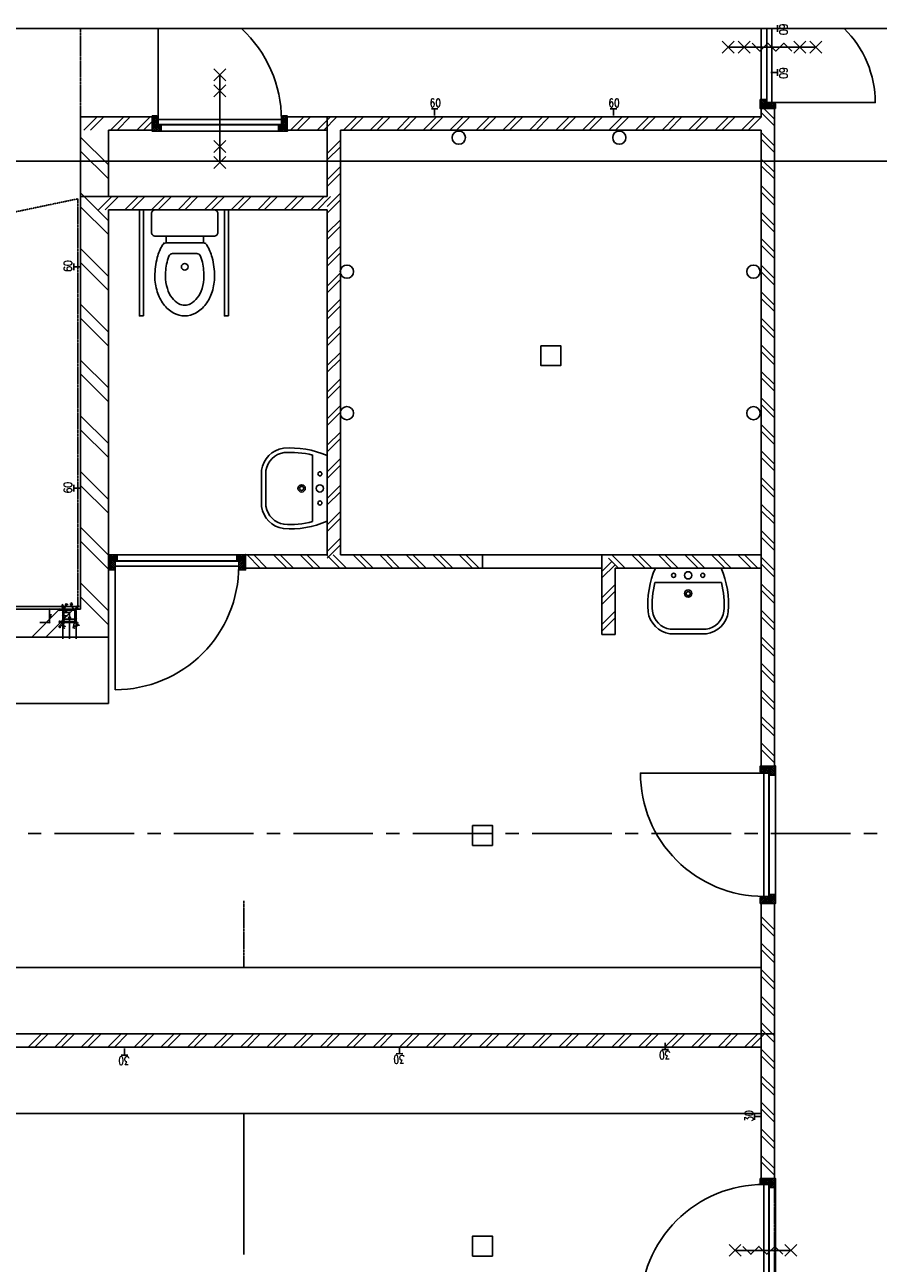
# Model space of a CAD drawing. Extents: x -66955 to 52345, y -20450 to 69550.
# Tile 32 of 94: x -61080 to -54648, y 59746 to 69079. Entities that reach past the tile are written whole.
import ezdxf
from ezdxf.enums import TextEntityAlignment as Align

# ---------------------------------------------------------------- set-up
doc = ezdxf.new("R2010")
doc.units = 0
doc.header["$MEASUREMENT"] = 0
doc.linetypes.add('DASHED', pattern=[0.75, 0.5, -0.25])
doc.linetypes.add('HIDDEN', pattern=[0.375, 0.25, -0.125])
for name, color, linetype in [('-E2-', 7, 'CONTINUOUS'), ('BEGGR$--21-', 7, 'CONTINUOUS'), ('BEGGR$--22-', 7, 'CONTINUOUS'), ('BEGGR$--23-', 7, 'CONTINUOUS'), ('BEGGR$--24-', 7, 'CONTINUOUS'), ('BEGGR$--28-', 7, 'CONTINUOUS'), ('BEGGR$--32-', 7, 'CONTINUOUS'), ('BEGGR$--43-', 7, 'CONTINUOUS'), ('BEGGR$--72-', 7, 'CONTINUOUS'), ('BEGGR$--74-', 7, 'CONTINUOUS'), ('BEGGR$--E5-', 7, 'CONTINUOUS'), ('BEGGR$--E6-', 7, 'CONTINUOUS'), ('BEGGR--28-', 7, 'CONTINUOUS'), ('BEGGR--43-', 7, 'CONTINUOUS'), ('BEGGR--74-', 7, 'CONTINUOUS'), ('STRAMIEN--E7-', 7, 'CONTINUOUS')]:
    doc.layers.add(name, color=color, linetype=linetype)
doc.styles.add('ROMANS', font='ROMANS', dxfattribs={"height": 0.2})
doc.styles.add('txt', font='TXT', dxfattribs={"height": 0.2})

# ---------------------------------------------------------------- blocks, each defined once
blk = doc.blocks.new('*O0')
at = {"layer": '-E2-', "color": 7, "linetype": 'CONTINUOUS'}
for points in [[(42000, -89500), (42000, 0), (-76800, 0), (-76800, -89500)], [(-75800, -1000), (41000, -1000), (41000, -79500), (-75800, -79500), (-75800, -1000)], [(41000, -1000), (-75800, -1000), (-75800, -79500), (41000, -79500)]]:
    blk.add_lwpolyline(points, close=True, dxfattribs=at)
blk = doc.blocks.new('A0100S')
at = {"layer": '-E2-', "color": 7, "linetype": 'CONTINUOUS'}
blk.add_blockref('*O0', (-42000, 89500), dxfattribs=at)
blk = doc.blocks.new('S58B02')
at = {"layer": 'BEGGR--43-', "color": 7, "linetype": 'CONTINUOUS'}
blk.add_lwpolyline([(-247.5, 0), (247.5, 0, -0.123106), (302.5, -330, -0.333333), (137.5, -495), (137.5, -495), (-137.5, -495), (-137.5, -495, -0.333333), (-302.5, -330, -0.123106), (-247.5, 0)], format="xyb", dxfattribs=at)
at = {"layer": 'BEGGR--74-', "color": 7, "linetype": 'CONTINUOUS'}
for points in [[(-247.5, 0), (247.5, 0, -0.123106), (302.5, -330, -0.333333), (137.5, -495), (137.5, -495), (-137.5, -495), (-137.5, -495, -0.333333), (-302.5, -330, -0.123106), (-247.5, 0), (-247.5, 0)], [(-250.6, -110), (250.6, -110, -0.083651), (269.6, -327.4), (269.8, -325.3, -0.329371), (135.1, -462), (-135.1, -462, -0.329371), (-269.8, -325.3), (-269.6, -327.4, -0.083651), (-250.6, -110)]]:
    blk.add_lwpolyline(points, format="xyb", dxfattribs=at)
for centre, radius in [((-110, -55), 15.4), ((0, -55), 27.5), ((110, -55), 15.4), ((0, -192.5), 27.5), ((0, -192.5), 15.4)]:
    blk.add_circle(centre, radius, dxfattribs=at)
blk = doc.blocks.new('*O622')
at = {"layer": 'BEGGR$--32-', "color": 7, "linetype": 'CONTINUOUS'}
for p, q in [((-517, 494.36), (-502.86, 508.5)), ((-517, 480.22), (-488.72, 508.5)), ((-517, 508.5), (-467, 458.5)), ((-517, 494.36), (-467, 444.36)), ((-517, 480.22), (-515.28, 478.5)), ((-508, 475.07), (-474.57, 508.5)), ((-508, 460.93), (-460.43, 508.5)), ((-508, 446.79), (-450, 504.79)), ((-508, 432.65), (-450, 490.65)), ((-508, 471.22), (-467, 430.22)), ((-502.86, 508.5), (-455.86, 461.5)), ((-488.72, 508.5), (-450, 469.78)), ((-474.57, 508.5), (-450, 483.93)), ((-465.01, 461.5), (-450, 476.51)), ((-460.43, 508.5), (-450, 498.07)), ((460.43, 508.5), (450, 498.07)), ((474.57, 508.5), (450, 483.93)), ((488.72, 508.5), (450, 469.78)), ((508, 446.79), (450, 504.79)), ((508, 432.65), (450, 490.65)), ((465.01, 461.5), (450, 476.51)), ((502.86, 508.5), (455.86, 461.5)), ((508, 460.93), (460.43, 508.5)), ((517, 508.5), (467, 458.5)), ((517, 494.36), (467, 444.36)), ((508, 471.22), (467, 430.22)), ((508, 475.07), (474.57, 508.5)), ((517, 480.22), (488.72, 508.5)), ((517, 494.36), (502.86, 508.5)), ((517, 480.22), (515.28, 478.5)), ((-517, 409.51), (-467, 459.51)), ((-517, 395.36), (-467, 445.36)), ((-517, 423.65), (-516.15, 424.5)), ((-517, 423.65), (-487.85, 394.5)), ((-517, 409.51), (-501.99, 394.5)), ((-517, 395.36), (-516.14, 394.5)), ((-508, 457.07), (-467, 416.07)), ((-508, 442.93), (-473, 407.93)), ((-508, 428.79), (-473.71, 394.5)), ((-503.72, 394.5), (-467, 431.22)), ((-489.58, 394.5), (-467, 417.08)), ((-475.44, 394.5), (-473, 396.94)), ((-450.86, 461.5), (-450, 462.36)), ((450.86, 461.5), (450, 462.36)), ((517, 409.51), (467, 459.51)), ((508, 457.07), (467, 416.07)), ((517, 395.36), (467, 445.36)), ((503.72, 394.5), (467, 431.22)), ((489.58, 394.5), (467, 417.08)), ((508, 442.93), (473, 407.93)), ((475.44, 394.5), (473, 396.94)), ((508, 428.79), (473.71, 394.5)), ((517, 423.65), (487.85, 394.5)), ((517, 409.51), (501.99, 394.5)), ((517, 395.36), (516.14, 394.5)), ((517, 423.65), (516.15, 424.5))]:
    blk.add_line(p, q, dxfattribs=at)
for points in [[(-517, 508.5), (-450, 508.5), (-450, 461.5), (-467, 461.5), (-467, 410.5), (-473, 410.5), (-473, 394.5), (-517, 394.5), (-517, 424.5), (-508, 424.5), (-508, 478.5), (-517, 478.5)], [(-517, 508.5), (-450, 508.5), (-450, 461.5), (-467, 461.5), (-467, 410.5), (-473, 410.5), (-473, 394.5), (-517, 394.5), (-517, 424.5), (-508, 424.5), (-508, 478.5), (-517, 478.5)], [(450, 508.5), (-450, 508.5), (-450, 461.5), (450, 461.5)], [(517, 508.5), (450, 508.5), (450, 461.5), (467, 461.5), (467, 410.5), (473, 410.5), (473, 394.5), (517, 394.5), (517, 424.5), (508, 424.5), (508, 478.5), (517, 478.5)], [(517, 508.5), (450, 508.5), (450, 461.5), (467, 461.5), (467, 410.5), (473, 410.5), (473, 394.5), (517, 394.5), (517, 424.5), (508, 424.5), (508, 478.5), (517, 478.5)], [(-465, 459.5), (465, 459.5), (465, 421.5), (-465, 421.5)]]:
    blk.add_lwpolyline(points, close=True, dxfattribs=at)
blk.add_lwpolyline([(465, 421.49, -0.4142136), (-465, -508.5), (-465, 421.5), (465, 421.5)], format="xyb", dxfattribs=at)
for p in [(-517, 508.5), (517, 508.5)]:
    blk.add_point(p, dxfattribs=at)
at = {"layer": 'BEGGR$--32-', "color": 7, "linetype": 'CONTINUOUS', "style": 'txt'}
for p in [(-484, 432.5), (494, 432.5)]:
    blk.add_text('67x114', height=10, rotation=90, dxfattribs=at).set_placement(p)
blk = doc.blocks.new('BI$MS')
at = {"layer": 'BEGGR$--32-', "color": 7, "linetype": 'CONTINUOUS'}
blk.add_blockref('*O622', (-517, -508.5), dxfattribs=at)
blk = doc.blocks.new('*O673')
at = {"layer": 'BEGGR$--E6-', "color": 7, "linetype": 'CONTINUOUS'}
for p, q in [((-375, -45), (-285, 45)), ((-285, -45), (-375, 45)), ((-330, 0), (330.01, 0)), ((-255, -45), (-165, 45)), ((-165, -45), (-255, 45)), ((165, -45), (255.01, 45)), ((255, -45), (165, 45)), ((285.01, -45), (375.01, 45)), ((375.01, -45), (285.01, 45))]:
    blk.add_line(p, q, dxfattribs=at)
blk.add_lwpolyline([(-150, 30), (-90, -30), (-30, 30.02), (30, -30), (90, 30), (150, -30)], dxfattribs=at)
blk = doc.blocks.new('*O674')
at = {"layer": 'BEGGR$--E6-', "color": 7, "linetype": 'CONTINUOUS'}
for p, q in [((45, 285.01), (-45, 375.01)), ((45, 375.01), (-45, 285.01)), ((0, -330), (0, 330.01)), ((45, 165), (-45, 255.01)), ((45, 255), (-45, 165)), ((45, -255), (-45, -165)), ((45, -165), (-45, -255)), ((45, -375), (-45, -285)), ((45, -285), (-45, -375))]:
    blk.add_line(p, q, dxfattribs=at)
blk = doc.blocks.new('*O675')
at = {"layer": 'BEGGR$--E6-', "color": 7, "linetype": 'CONTINUOUS'}
for p, q in [((-165.02, 44.99), (-255.03, -44.99)), ((-254.99, 45.02), (-165, -45.01)), ((210, 0), (-210.03, 0)), ((164.98, 45.01), (254.99, -45.03)), ((255.01, 44.99), (164.99, -45.01))]:
    blk.add_line(p, q, dxfattribs=at)
blk.add_lwpolyline([(150, -30.02), (89.98, 29.99), (29.97, -30.03), (-30.01, 29.99), (-90, -29.99), (-150.02, 30)], dxfattribs=at)
blk = doc.blocks.new('*O677')
at = {"layer": 'BEGGR$--32-', "color": 7, "linetype": 'CONTINUOUS'}
for p, q in [((-509, 494.36), (-494.86, 508.5)), ((-509, 480.22), (-480.72, 508.5)), ((-509, 508.5), (-462, 461.5)), ((-509, 494.36), (-467, 452.36)), ((-509, 480.22), (-507.28, 478.5)), ((-500, 475.07), (-466.57, 508.5)), ((-500, 460.93), (-452.43, 508.5)), ((-500, 446.79), (-442, 504.79)), ((-500, 432.65), (-442, 490.65)), ((-500, 471.22), (-467, 438.22)), ((-494.86, 508.5), (-447.86, 461.5)), ((-480.72, 508.5), (-442, 469.78)), ((-466.57, 508.5), (-442, 483.93)), ((-457.01, 461.5), (-442, 476.51)), ((-452.43, 508.5), (-442, 498.07)), ((452.43, 508.5), (442, 498.07)), ((466.57, 508.5), (442, 483.93)), ((480.72, 508.5), (442, 469.78)), ((500, 446.79), (442, 504.79)), ((500, 432.65), (442, 490.65)), ((457.01, 461.5), (442, 476.51)), ((494.86, 508.5), (447.86, 461.5)), ((500, 460.93), (452.43, 508.5)), ((509, 508.5), (462, 461.5)), ((500, 475.07), (466.57, 508.5)), ((509, 494.36), (467, 452.36)), ((500, 471.22), (467, 438.22)), ((509, 480.22), (480.72, 508.5)), ((509, 494.36), (494.86, 508.5)), ((509, 480.22), (507.28, 478.5)), ((-509, 409.51), (-467, 451.51)), ((-509, 395.36), (-467, 437.36)), ((-509, 423.65), (-508.15, 424.5)), ((-509, 423.65), (-479.85, 394.5)), ((-509, 409.51), (-493.99, 394.5)), ((-509, 395.36), (-508.14, 394.5)), ((-500, 457.07), (-467, 424.07)), ((-500, 442.93), (-467.57, 410.5)), ((-500, 428.79), (-473, 401.79)), ((-495.72, 394.5), (-467, 423.22)), ((-481.58, 394.5), (-473, 403.08)), ((-442.86, 461.5), (-442, 462.36)), ((442.86, 461.5), (442, 462.36)), ((500, 457.07), (467, 424.07)), ((509, 409.51), (467, 451.51)), ((509, 395.36), (467, 437.36)), ((495.72, 394.5), (467, 423.22)), ((500, 442.93), (467.57, 410.5)), ((500, 428.79), (473, 401.79)), ((481.58, 394.5), (473, 403.08)), ((509, 423.65), (479.85, 394.5)), ((509, 409.51), (493.99, 394.5)), ((509, 395.36), (508.14, 394.5)), ((509, 423.65), (508.15, 424.5))]:
    blk.add_line(p, q, dxfattribs=at)
for points in [[(-509, 508.5), (-442, 508.5), (-442, 461.5), (-467, 461.5), (-467, 410.5), (-473, 410.5), (-473, 394.5), (-509, 394.5), (-509, 424.5), (-500, 424.5), (-500, 478.5), (-509, 478.5)], [(-509, 508.5), (-442, 508.5), (-442, 461.5), (-467, 461.5), (-467, 410.5), (-473, 410.5), (-473, 394.5), (-509, 394.5), (-509, 424.5), (-500, 424.5), (-500, 478.5), (-509, 478.5)], [(442, 508.5), (-442, 508.5), (-442, 461.5), (442, 461.5)], [(509, 508.5), (442, 508.5), (442, 461.5), (467, 461.5), (467, 410.5), (473, 410.5), (473, 394.5), (509, 394.5), (509, 424.5), (500, 424.5), (500, 478.5), (509, 478.5)], [(509, 508.5), (442, 508.5), (442, 461.5), (467, 461.5), (467, 410.5), (473, 410.5), (473, 394.5), (509, 394.5), (509, 424.5), (500, 424.5), (500, 478.5), (509, 478.5)], [(-465, 459.5), (465, 459.5), (465, 421.5), (-465, 421.5)]]:
    blk.add_lwpolyline(points, close=True, dxfattribs=at)
blk.add_lwpolyline([(465, 421.5, -0.4142136), (-465, -508.5), (-465, 421.5), (465, 421.5)], format="xyb", dxfattribs=at)
for p in [(-509, 508.5), (509, 508.5)]:
    blk.add_point(p, dxfattribs=at)
at = {"layer": 'BEGGR$--32-', "color": 7, "linetype": 'CONTINUOUS', "extrusion": (0, 0, -1), "style": 'txt'}
for p in [(476, 476.49), (-486, 476.49)]:
    blk.add_text('67x114', height=10, rotation=270, dxfattribs=at).set_placement(p)
blk = doc.blocks.new('BI$PS')
at = {"layer": 'BEGGR$--32-', "color": 7, "linetype": 'CONTINUOUS'}
blk.add_blockref('*O677', (-509, -508.5), dxfattribs=at)
blk = doc.blocks.new('*O219')
at = {"layer": 'BEGGR--74-', "color": 7, "linetype": 'CONTINUOUS'}
blk.add_line((91, -195), (-91, -195), dxfattribs=at)
at = {"layer": 'BEGGR--74-', "color": 7, "linetype": 'CONTINUOUS', "extrusion": (0, -0.000122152, -1)}
blk.add_circle((0, -95, 0), 25, dxfattribs=at)
for centre, radius, start, end in [((0, 104.2, 0), 90.8, 61.08886, 89.99998), ((0, 104.2, 0), 90.8, 90.00007, 118.91119), ((-88.4, 1.5, 0), 229.4, 17.25793, 36.86994), ((-34.3, 42.1, 0), 161.8, 36.86991, 61.08881), ((34.3, 42.1, 0), 161.8, 118.91123, 143.13013), ((88.4, 1.5, 0), 229.4, 143.13011, 162.74211), ((-173.7, -25, 0), 318.7, 359.99998, 17.258), ((173.7, -25, 0), 318.7, 162.74204, 180.00007), ((-317.6, -25, 0), 462.6, 345.08926, 0), ((317.6, -25, 0), 462.6, 180, 194.91074), ((-161, -66.7, 0), 300.6, 338.69341, 345.08926), ((91.1, -165, 0), 30, 270, 338.69341), ((-91, -165, 0), 30, 201.30659, 270), ((161.1, -66.7, 0), 300.6, 194.91074, 201.30659)]:
    blk.add_arc(centre, radius, start, end, dxfattribs=at)
blk = doc.blocks.new('*O218')
at = {"layer": 'BEGGR--74-', "color": 7, "linetype": 'CONTINUOUS', "extrusion": (-4.112e-06, 5.37221e-05, 1)}
blk.add_lwpolyline([(-166.6, -135.3, -0.068444), (-206.7, -39.6, -0.065152), (-225, 100, -0.075445), (-207.1, 218.3, -0.085783), (-159.1, 312.1, -0.10607), (-82.6, 378.7, -0.126822), (0, 400, -0.126822), (82.6, 378.7, -0.10607), (159.1, 312.1, -0.085783), (207, 218.3, -0.075445), (225, 100, -0.065152), (206.7, -39.6, -0.068444), (166.6, -135.3), (166.6, -135.3, -0.265274), (140.8, -150), (-140.8, -150, -0.265274), (-166.6, -135.3)], format="xyb", dxfattribs=at)
at = {"layer": 'BEGGR--74-', "color": 7, "linetype": 'CONTINUOUS'}
blk.add_lwpolyline([(-140.8, -150), (-140.8, -200), (140.8, -200), (140.8, -150)], close=True, dxfattribs=at)
at = {"layer": 'BEGGR--74-', "color": 7, "linetype": 'CONTINUOUS', "extrusion": (-1.91341e-14, 7.32915e-06, 1)}
blk.add_lwpolyline([(220, -200), (-220, -200, 0.414214), (-250, -230), (-250, -370, 0.414214), (-220, -400), (220, -400, 0.414214), (250, -370), (250, -230, 0.414214), (220, -200)], format="xyb", dxfattribs=at)
at = {"layer": 'BEGGR--74-', "color": 7, "linetype": 'CONTINUOUS', "extrusion": (0, -0.000122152, -1)}
for centre, start, end in [((-62.2, -5.2, 0), 326.61181, 327.26477), ((62.2, -5.2, 0), 212.73523, 213.38819)]:
    blk.add_arc(centre, 263.1, start, end, dxfattribs=at)
at = {"layer": 'BEGGR--74-', "color": 7, "linetype": 'CONTINUOUS'}
blk.add_blockref('*O219', (0, 125), dxfattribs=at)
blk = doc.blocks.new('WC')
at = {"layer": 'BEGGR--74-', "color": 7, "linetype": 'CONTINUOUS'}
blk.add_blockref('*O218', (0, 400), dxfattribs=at)
blk = doc.blocks.new('*O676')
at = {"layer": 'BEGGR$--74-', "color": 7, "linetype": 'CONTINUOUS'}
for points in [[(-335, -399.99), (-305, -399.99), (-305, 400.01), (-335, 400.01)], [(305, -399.99), (335, -399.99), (335, 400.01), (305, 400.01)]]:
    blk.add_lwpolyline(points, close=True, dxfattribs=at)
at = {"layer": 'BEGGR$--74-', "color": 7, "linetype": 'CONTINUOUS', "rotation": 180}
blk.add_blockref('WC', (-6, 400.01), dxfattribs=at)
blk = doc.blocks.new('WC1')
at = {"layer": 'BEGGR$--74-', "color": 7, "linetype": 'CONTINUOUS'}
blk.add_blockref('*O676', (335, -400.01), dxfattribs=at)
blk = doc.blocks.new('B__DIM')
at = {"layer": 'BEGGR--28-', "color": 7, "linetype": 'CONTINUOUS'}
for p, q in [((-0.5, -0.5), (0.5, 0.5)), ((-0.5, 0), (0.5, 0)), ((0, 0.5), (0, -0.5))]:
    blk.add_line(p, q, dxfattribs=at)
blk = doc.blocks.new('B28KOK')
at = {"layer": 'BEGGR--28-', "color": 7, "linetype": 'CONTINUOUS'}
for p, q in [((-174.1, 50), (-24.1, 50)), ((-174.1, 0), (25.9, 0)), ((-41.9, 37.2), (-92.2, 27.2)), ((-48.3, 44.2), (-78.6, 62.4)), ((-13.4, 50), (-50.9, 50)), ((-13.4, 42), (-50.9, 42)), ((-50, 50), (-50, 42)), ((-50, 38), (-50, -38)), ((-42, 38), (-42, -38)), ((38, 50), (-38, 50)), ((38, 42), (-38, 42)), ((-25, -50), (-25, 50)), ((25, -50), (25, 0)), ((41.4, 35.9), (93.2, 4.9)), ((42, -38), (42, 38)), ((48.3, 44.2), (78.6, 62.4)), ((50, -38), (50, 38)), ((-174.1, -50), (-24.1, -50)), ((-174.1, -50), (25.9, -50)), ((-41.9, -38.8), (-92.2, -48.8)), ((-46.5, -46.5), (-82.5, -82.5)), ((-25.9, -42), (-50.9, -42)), ((-25.9, -50), (-50.9, -50)), ((-50, -13.4), (-50, -75.9)), ((-50, -13.4), (-50, -50.9)), ((-50, -42), (-50, -50)), ((-50, -50), (0, -50)), ((-50, -75), (-42, -75)), ((-42, -13.4), (-42, -75.9)), ((-38, -42), (38, -42)), ((-38, -50), (38, -50)), ((0, -13.4), (0, -50.9)), ((41.9, -37.2), (92.2, -27.2)), ((42, -25.9), (42, -75.9)), ((42, -75), (50, -75)), ((48.3, -44.2), (78.6, -62.4)), ((50, -25.9), (50, -75.9)), ((-50, -224.1), (-50, -149.1)), ((-50, -150), (50, -150)), ((50, -224.1), (50, -149.1))]:
    blk.add_line(p, q, dxfattribs=at)
for points in [[(-58.3, 45), (-48.3, 44.2), (-53.7, 52.7)], [(-49.9, 31), (-41.9, 37.2), (-51.6, 39.9)], [(51.5, 35.2), (41.4, 35.9), (46.8, 27.4)], [(53.7, 52.7), (48.3, 44.2), (58.3, 45)], [(-49.7, -56), (-46.5, -46.5), (-56, -49.7)], [(-49.9, -45), (-41.9, -38.8), (-51.6, -36.1)], [(49.9, -31), (41.9, -37.2), (51.6, -39.9)], [(58.3, -44.9), (48.3, -44.2), (53.7, -52.7)]]:
    blk.add_lwpolyline(points, dxfattribs=at)
for centre, radius, start, end in [((-38, 38), 12, 90, 180), ((-38, 38), 4, 90, 180), ((38, 38), 12, 0, 90), ((38, 38), 4, 0, 90), ((-38, -38), 12, 180, 270), ((-38, -38), 4, 180, 270), ((38, -38), 4, 270, 360), ((38, -38), 12, 270, 360)]:
    blk.add_arc(centre, radius, start, end, dxfattribs=at)
at = {"layer": 'BEGGR--28-', "color": 7, "linetype": 'CONTINUOUS', "xscale": 9, "yscale": -9}
for p, rotation in [((-50, 50), 90), ((-50, 42), 270), ((-25, 50), 90), ((25, 0), 90), ((-50, -42), 90), ((-50, -50), 270), ((-50, -50), 180), ((-50, -75), 180), ((-25, -50), 270), ((25, -50), 270), ((42, -75), 180), ((-50, -150), 180)]:
    blk.add_blockref('B__DIM', p, dxfattribs=dict(at, rotation=rotation))
for p in [(-42, -75), (0, -50), (50, -75), (50, -150)]:
    blk.add_blockref('B__DIM', p, dxfattribs=at)
at = {"layer": 'BEGGR--28-', "color": 7, "linetype": 'CONTINUOUS', "extrusion": (0, 0, -1), "style": 'ROMANS'}
for s, rotation, p in [('4', 348.70227, (87.9, 32.6)), ('R', 348.70227, (74.7, 35.3)), ('12', 30.9762, (64.1, 58.9)), ('R', 30.9762, (52.5, 52)), ('8', 90, (45.5, 43.4)), ('100', 90, (20.5, -12)), ('12', 329.0238, (-64.7, 59.3)), ('R', 329.0238, (-76.3, 66.2)), ('4', 30.95918, (-84, 15.7)), ('R', 30.95918, (-95.5, 8.7)), ('4', 348.69414, (87.9, -43.4)), ('12', 315, (75.6, -69.2)), ('R', 348.69414, (74.7, -40.7)), ('R', 315, (66, -59.7)), ('8', 90, (45.5, -48.6)), ('50', 90, (-29.5, -32.5)), ('12', 30.95546, (-69.4, -51.6)), ('4', 348.69414, (-78, -25.4)), ('R', 30.95546, (-80.9, -58.5)), ('R', 348.69414, (-91.3, -22.8))]:
    blk.add_text(s, height=9, rotation=rotation, dxfattribs=at).set_placement(p)
for s, p in [('8', (43.4, -70.5)), ('50', (17.5, -45.5)), ('8', (-48.6, -70.5)), ('100', (-12, -145.5))]:
    blk.add_text(s, height=9, dxfattribs=at).set_placement(p)

msp = doc.modelspace()

# ---------------------------------------------------------------- linework, layer by layer
at = {"layer": 'BEGGR$--21-', "color": 7, "linetype": 'CONTINUOUS'}
for p, q in [((-55423, 68447.99), (-55537, 68447.99)), ((-58800, 67785), (-58800, 68285)), ((-58700, 65085), (-58700, 68285)), ((-58800, 68110), (-58700, 68210)), ((-58800, 68060), (-58700, 68160)), ((-58800, 67910), (-58700, 68010)), ((-58800, 67860), (-58700, 67960)), ((-60425, 67785), (-60525, 67685)), ((-60375, 67785), (-60475, 67685)), ((-58800, 67785), (-60450, 67785)), ((-60225, 67785), (-60325, 67685)), ((-60175, 67785), (-60275, 67685)), ((-60025, 67785), (-60125, 67685)), ((-59975, 67785), (-60075, 67685)), ((-59825, 67785), (-59925, 67685)), ((-59775, 67785), (-59875, 67685)), ((-59625, 67785), (-59725, 67685)), ((-59575, 67785), (-59675, 67685)), ((-59425, 67785), (-59525, 67685)), ((-59375, 67785), (-59475, 67685)), ((-59225, 67785), (-59325, 67685)), ((-59175, 67785), (-59275, 67685)), ((-59025, 67785), (-59125, 67685)), ((-58975, 67785), (-59075, 67685)), ((-58825, 67785), (-58925, 67685)), ((-58775, 67785), (-58875, 67685)), ((-58800, 67710), (-58700, 67810)), ((-58800, 67660), (-58700, 67760)), ((-58800, 67685), (-60450, 67685)), ((-58800, 65085), (-58800, 67685)), ((-58800, 67510), (-58700, 67610)), ((-58800, 67460), (-58700, 67560)), ((-58800, 67310), (-58700, 67410)), ((-58800, 67260), (-58700, 67360)), ((-58800, 67110), (-58700, 67210)), ((-58800, 67060), (-58700, 67160)), ((-58800, 66910), (-58700, 67010)), ((-58800, 66860), (-58700, 66960)), ((-58800, 66710), (-58700, 66810)), ((-58800, 66660), (-58700, 66760)), ((-58800, 66510), (-58700, 66610)), ((-58800, 66460), (-58700, 66560)), ((-58800, 66310), (-58700, 66410)), ((-58800, 66260), (-58700, 66360)), ((-58800, 66110), (-58700, 66210)), ((-58800, 66060), (-58700, 66160)), ((-58800, 65910), (-58700, 66010)), ((-58800, 65860), (-58700, 65960)), ((-58800, 65710), (-58700, 65810)), ((-58800, 65660), (-58700, 65760)), ((-58800, 65510), (-58700, 65610)), ((-58800, 65460), (-58700, 65560)), ((-58800, 65310), (-58700, 65410)), ((-58800, 65260), (-58700, 65360)), ((-58800, 65110), (-58700, 65210)), ((-58800, 65060), (-58700, 65160))]:
    msp.add_line(p, q, dxfattribs=at)
at = {"layer": 'BEGGR$--22-', "color": 7, "linetype": 'HIDDEN'}
msp.add_line((-60660, 69050), (-60660, 68385), dxfattribs=at)
at = {"layer": 'BEGGR$--22-', "color": 7, "linetype": 'CONTINUOUS'}
for p, q in [((-55530, 68385), (-55530, 68447.99)), ((-55430, 68447.99), (-55530, 68447.99)), ((-55430, 68317), (-55530, 68417)), ((-55430, 68367), (-55511, 68448)), ((-55430, 63492), (-55430, 68447.99)), ((-60660, 68385), (-60120.04, 68385)), ((-60660, 68285), (-60660, 68385)), ((-60635, 68285), (-60535, 68385)), ((-60585, 68285), (-60485, 68385)), ((-60435, 68285), (-60335, 68385)), ((-60385, 68285), (-60285, 68385)), ((-60235, 68285), (-60135, 68385)), ((-60185, 68285), (-60120, 68350)), ((-60120.04, 68285), (-60120.04, 68385)), ((-59102.04, 68385), (-55530, 68385)), ((-59102.04, 68285), (-59102.04, 68385)), ((-59077.04, 68285), (-58977.04, 68385)), ((-59027.04, 68285), (-58927.04, 68385)), ((-58877.04, 68285), (-58777.04, 68385)), ((-58827.04, 68285), (-58727.04, 68385)), ((-58677.04, 68285), (-58577.04, 68385)), ((-58627.04, 68285), (-58527.04, 68385)), ((-58477.04, 68285), (-58377.04, 68385)), ((-58427.04, 68285), (-58327.04, 68385)), ((-58277.04, 68285), (-58177.04, 68385)), ((-58227.04, 68285), (-58127.04, 68385)), ((-58077.04, 68285), (-57977.04, 68385)), ((-58027.04, 68285), (-57927.04, 68385)), ((-57877.04, 68285), (-57777.04, 68385)), ((-57827.04, 68285), (-57727.04, 68385)), ((-57677.04, 68285), (-57577.04, 68385)), ((-57627.04, 68285), (-57527.04, 68385)), ((-57477.04, 68285), (-57377.04, 68385)), ((-57427.04, 68285), (-57327.04, 68385)), ((-57277.04, 68285), (-57177.04, 68385)), ((-57227.04, 68285), (-57127.04, 68385)), ((-57077.04, 68285), (-56977.04, 68385)), ((-57027.04, 68285), (-56927.04, 68385)), ((-56877.04, 68285), (-56777.04, 68385)), ((-56827.04, 68285), (-56727.04, 68385)), ((-56677.04, 68285), (-56577.04, 68385)), ((-56627.04, 68285), (-56527.04, 68385)), ((-56477.04, 68285), (-56377.04, 68385)), ((-56427.04, 68285), (-56327.04, 68385)), ((-56277.04, 68285), (-56177.04, 68385)), ((-56227.04, 68285), (-56127.04, 68385)), ((-56077.04, 68285), (-55977.04, 68385)), ((-56027.04, 68285), (-55927.04, 68385)), ((-55877.04, 68285), (-55777.04, 68385)), ((-55827.04, 68285), (-55727.04, 68385)), ((-55677.04, 68285), (-55577.04, 68385)), ((-55627.04, 68285), (-55527.04, 68385)), ((-60660, 68285), (-60660, 64675)), ((-60660, 68232.5), (-60450, 68022.5)), ((-60450, 68285), (-60120.04, 68285)), ((-60450, 68285), (-60450, 67785)), ((-59102.04, 68285), (-58800, 68285)), ((-58700, 68285), (-55530, 68285)), ((-55530, 63492), (-55530, 68285)), ((-55430, 68167), (-55530, 68267)), ((-55430, 68117), (-55530, 68217)), ((-60660, 68127.5), (-60450, 67917.5)), ((-55430, 67967), (-55530, 68067)), ((-55430, 67917), (-55530, 68017)), ((-55430, 67767), (-55530, 67867)), ((-60660, 67812.5), (-60450, 67602.5)), ((-55430, 67717), (-55530, 67817)), ((-60660, 67707.5), (-60450, 67497.5)), ((-60450, 67685), (-60450, 64465)), ((-55430, 67567), (-55530, 67667)), ((-55430, 67517), (-55530, 67617)), ((-60660, 67392.5), (-60450, 67182.5)), ((-55430, 67367), (-55530, 67467)), ((-55430, 67317), (-55530, 67417)), ((-60660, 67287.5), (-60450, 67077.5)), ((-55430, 67167), (-55530, 67267)), ((-55430, 67117), (-55530, 67217)), ((-55430, 66967), (-55530, 67067)), ((-55430, 66917), (-55530, 67017)), ((-60660, 66972.5), (-60450, 66762.5)), ((-60660, 66867.5), (-60450, 66657.5)), ((-55430, 66767), (-55530, 66867)), ((-55430, 66717), (-55530, 66817)), ((-55430, 66567), (-55530, 66667)), ((-60660, 66552.5), (-60450, 66342.5)), ((-55430, 66517), (-55530, 66617)), ((-55430, 66367), (-55530, 66467)), ((-60660, 66447.5), (-60450, 66237.5)), ((-55430, 66317), (-55530, 66417)), ((-55430, 66167), (-55530, 66267)), ((-55430, 66117), (-55530, 66217)), ((-60660, 66132.5), (-60450, 65922.5)), ((-60660, 66027.5), (-60450, 65817.5)), ((-55430, 65967), (-55530, 66067)), ((-55430, 65917), (-55530, 66017)), ((-55430, 65767), (-55530, 65867)), ((-55430, 65717), (-55530, 65817)), ((-60660, 65712.5), (-60450, 65502.5)), ((-55430, 65567), (-55530, 65667)), ((-55430, 65517), (-55530, 65617)), ((-60660, 65607.5), (-60450, 65397.5)), ((-55430, 65367), (-55530, 65467)), ((-55430, 65317), (-55530, 65417)), ((-60660, 65292.5), (-60450, 65082.5)), ((-55430, 65167), (-55530, 65267)), ((-60660, 65187.5), (-60450, 64977.5)), ((-55430, 65117), (-55530, 65217)), ((-58800, 65085), (-59416, 65085)), ((-59416, 64985), (-59416, 65085)), ((-59305, 64985), (-59405, 65085)), ((-59255, 64985), (-59355, 65085)), ((-59105, 64985), (-59205, 65085)), ((-59055, 64985), (-59155, 65085)), ((-58905, 64985), (-59005, 65085)), ((-58855, 64985), (-58955, 65085)), ((-58705, 64985), (-58805, 65085)), ((-58655, 64985), (-58755, 65085)), ((-57630, 65085), (-58700, 65085)), ((-58505, 64985), (-58605, 65085)), ((-58455, 64985), (-58555, 65085)), ((-58305, 64985), (-58405, 65085)), ((-58255, 64985), (-58355, 65085)), ((-58105, 64985), (-58205, 65085)), ((-58055, 64985), (-58155, 65085)), ((-57905, 64985), (-58005, 65085)), ((-57855, 64985), (-57955, 65085)), ((-57705, 64985), (-57805, 65085)), ((-57655, 64985), (-57755, 65085)), ((-57630, 64985), (-57630, 65085)), ((-56730, 64485), (-56730, 65085)), ((-55530, 65085), (-56730, 65085)), ((-56605, 64985), (-56680, 65060)), ((-56555, 64985), (-56655, 65085)), ((-56405, 64985), (-56505, 65085)), ((-56355, 64985), (-56455, 65085)), ((-56205, 64985), (-56305, 65085)), ((-56155, 64985), (-56255, 65085)), ((-56005, 64985), (-56105, 65085)), ((-55955, 64985), (-56055, 65085)), ((-55805, 64985), (-55905, 65085)), ((-55755, 64985), (-55855, 65085)), ((-55605, 64985), (-55705, 65085)), ((-55555, 64985), (-55655, 65085)), ((-55530, 64985), (-55530, 65085)), ((-55430, 64967), (-55530, 65067)), ((-57630, 64985), (-59416, 64985)), ((-56730, 64960), (-56655, 65035)), ((-56730, 64910), (-56630, 65010)), ((-56630, 64485), (-56630, 64985)), ((-55530, 64985), (-56630, 64985)), ((-55430, 64917), (-55530, 65017)), ((-60660, 64872.5), (-60450, 64662.5)), ((-55430, 64767), (-55530, 64867)), ((-56730, 64760), (-56630, 64860)), ((-56730, 64710), (-56630, 64810)), ((-55430, 64717), (-55530, 64817)), ((-60660, 64767.5), (-60450, 64557.5)), ((-60660, 64675), (-63506.02, 64675)), ((-60817.5, 64675), (-61027.5, 64465)), ((-60712.5, 64675), (-60922.5, 64465)), ((-56730, 64560), (-56630, 64660)), ((-56730, 64510), (-56630, 64610)), ((-55430, 64567), (-55530, 64667)), ((-55430, 64517), (-55530, 64617)), ((-60660, 64465), (-63506.02, 64465)), ((-56730, 64485), (-56630, 64485)), ((-55430, 64367), (-55530, 64467)), ((-55430, 64317), (-55530, 64417)), ((-55430, 64167), (-55530, 64267)), ((-55430, 64117), (-55530, 64217)), ((-55430, 63967), (-55530, 64067)), ((-55430, 63917), (-55530, 64017)), ((-55430, 63767), (-55530, 63867)), ((-55430, 63717), (-55530, 63817)), ((-55430, 63567), (-55530, 63667)), ((-55430, 63517), (-55530, 63617)), ((-55430, 63492), (-55530, 63492)), ((-55530, 60384), (-55530, 62458)), ((-55430, 62458), (-55530, 62458)), ((-55430, 60384), (-55430, 62458)), ((-55430, 62259), (-55530, 62359)), ((-55430, 62209), (-55530, 62309)), ((-55430, 62059), (-55530, 62159)), ((-55430, 62009), (-55530, 62109)), ((-55430, 61859), (-55530, 61959)), ((-55430, 61809), (-55530, 61909)), ((-55430, 61659), (-55530, 61759)), ((-55430, 61609), (-55530, 61709)), ((-55430, 61459), (-55530, 61559)), ((-55430, 61409), (-55530, 61509)), ((-55530, 61475), (-63330, 61475)), ((-60955, 61475), (-61055, 61375)), ((-60905, 61475), (-61005, 61375)), ((-60755, 61475), (-60855, 61375)), ((-60705, 61475), (-60805, 61375)), ((-60555, 61475), (-60655, 61375)), ((-60505, 61475), (-60605, 61375)), ((-60355, 61475), (-60455, 61375)), ((-60305, 61475), (-60405, 61375)), ((-60155, 61475), (-60255, 61375)), ((-60105, 61475), (-60205, 61375)), ((-59955, 61475), (-60055, 61375)), ((-59905, 61475), (-60005, 61375)), ((-59755, 61475), (-59855, 61375)), ((-59705, 61475), (-59805, 61375)), ((-59555, 61475), (-59655, 61375)), ((-59505, 61475), (-59605, 61375)), ((-59355, 61475), (-59455, 61375)), ((-59305, 61475), (-59405, 61375)), ((-59155, 61475), (-59255, 61375)), ((-59105, 61475), (-59205, 61375)), ((-58955, 61475), (-59055, 61375)), ((-58905, 61475), (-59005, 61375)), ((-58755, 61475), (-58855, 61375)), ((-58705, 61475), (-58805, 61375)), ((-58555, 61475), (-58655, 61375)), ((-58505, 61475), (-58605, 61375)), ((-58355, 61475), (-58455, 61375)), ((-58305, 61475), (-58405, 61375)), ((-58155, 61475), (-58255, 61375)), ((-58105, 61475), (-58205, 61375)), ((-57955, 61475), (-58055, 61375)), ((-57905, 61475), (-58005, 61375)), ((-57755, 61475), (-57855, 61375)), ((-57705, 61475), (-57805, 61375)), ((-57555, 61475), (-57655, 61375)), ((-57505, 61475), (-57605, 61375)), ((-57355, 61475), (-57455, 61375)), ((-57305, 61475), (-57405, 61375)), ((-57155, 61475), (-57255, 61375)), ((-57105, 61475), (-57205, 61375)), ((-56955, 61475), (-57055, 61375)), ((-56905, 61475), (-57005, 61375)), ((-56755, 61475), (-56855, 61375)), ((-56705, 61475), (-56805, 61375)), ((-56555, 61475), (-56655, 61375)), ((-56505, 61475), (-56605, 61375)), ((-56355, 61475), (-56455, 61375)), ((-56305, 61475), (-56405, 61375)), ((-56155, 61475), (-56255, 61375)), ((-56105, 61475), (-56205, 61375)), ((-55955, 61475), (-56055, 61375)), ((-55905, 61475), (-56005, 61375)), ((-55755, 61475), (-55855, 61375)), ((-55705, 61475), (-55805, 61375)), ((-55555, 61475), (-55655, 61375)), ((-55505, 61475), (-55605, 61375)), ((-55530, 61375), (-63330, 61375)), ((-55430, 61259), (-55530, 61359)), ((-55430, 61209), (-55530, 61309)), ((-55430, 61059), (-55530, 61159)), ((-55430, 61009), (-55530, 61109)), ((-55430, 60859), (-55530, 60959)), ((-55430, 60809), (-55530, 60909)), ((-55430, 60659), (-55530, 60759)), ((-55430, 60609), (-55530, 60709)), ((-55430, 60459), (-55530, 60559)), ((-55430, 60409), (-55530, 60509)), ((-55430, 60384), (-55530, 60384))]:
    msp.add_line(p, q, dxfattribs=at)
msp.add_lwpolyline([(-55530, 60875), (-63330, 60875), (-63330, 61375), (-55530, 61375)], close=True, dxfattribs=at)
at = {"layer": 'BEGGR$--23-', "color": 7, "linetype": 'CONTINUOUS'}
msp.add_lwpolyline([(-56730, 65085), (-57630, 65085), (-57630, 64985), (-56730, 64985)], close=True, dxfattribs=at)
at = {"layer": 'BEGGR$--24-', "color": 7, "linetype": 'HIDDEN'}
msp.add_line((-60680, 67767.46), (-61935, 67504.93), dxfattribs=at)
msp.add_lwpolyline([(-63409.95, 66879.71), (-63409.92, 64695), (-60680, 64695), (-60680, 67767.46)], dxfattribs=at)
at = {"layer": 'BEGGR$--32-', "color": 7, "linetype": 'CONTINUOUS'}
for p, q in [((-55537, 68504.57), (-55526.57, 68515)), ((-55537, 68490.43), (-55512.43, 68515)), ((-55537, 68476.28), (-55498.28, 68515)), ((-55537, 68462.14), (-55490, 68509.14)), ((-55489.43, 68457), (-55537, 68504.57)), ((-55475.29, 68457), (-55533.29, 68515)), ((-55461.15, 68457), (-55519.15, 68515)), ((-55490, 68499.99), (-55505.01, 68515)), ((-55490, 68514.14), (-55490.86, 68515)), ((-55537, 68448), (-55490, 68495)), ((-55503.57, 68457), (-55537, 68490.43)), ((-55508.72, 68448), (-55537, 68476.28)), ((-55522.86, 68448), (-55537, 68462.14)), ((-55522.86, 68448), (-55480.86, 68490)), ((-55508.72, 68448), (-55507, 68449.72)), ((-55499.72, 68457), (-55466.72, 68490)), ((-55485.57, 68457), (-55452.57, 68490)), ((-55438.01, 68448), (-55480.01, 68490)), ((-55471.43, 68457), (-55439, 68489.43)), ((-55423.86, 68448), (-55465.86, 68490)), ((-55457.29, 68457), (-55430.29, 68484)), ((-55452.15, 68448), (-55453, 68448.85)), ((-55452.15, 68448), (-55423, 68477.15)), ((-55423, 68461.28), (-55451.72, 68490)), ((-55438.01, 68448), (-55423, 68463.01)), ((-55423, 68475.42), (-55431.58, 68484)), ((-55423.86, 68448), (-55423, 68448.86)), ((-60120.04, 68362.85), (-60090.89, 68392)), ((-60120.04, 68376.99), (-60105.03, 68392)), ((-60120.04, 68391.14), (-60119.18, 68392)), ((-60120.04, 68391.14), (-60078.04, 68349.14)), ((-60120.04, 68376.99), (-60078.04, 68334.99)), ((-60120.04, 68362.85), (-60119.19, 68362)), ((-60120.04, 68292.14), (-60078.04, 68334.14)), ((-60120.04, 68278), (-60073.04, 68325)), ((-60111.04, 68357.71), (-60084.04, 68384.71)), ((-60111.04, 68343.57), (-60078.61, 68376)), ((-60111.04, 68329.43), (-60078.04, 68362.43)), ((-60111.04, 68353.85), (-60053.04, 68295.85)), ((-60111.04, 68315.28), (-60078.04, 68348.28)), ((-60111.04, 68339.71), (-60053.04, 68281.71)), ((-60111.04, 68325.57), (-60063.47, 68278)), ((-60106.76, 68392), (-60078.04, 68363.28)), ((-60105.9, 68278), (-60058.9, 68325)), ((-60092.62, 68392), (-60084.04, 68383.42)), ((-60091.76, 68278), (-60053.04, 68316.72)), ((-60068.05, 68325), (-60053.04, 68309.99)), ((-60053.9, 68325), (-60053.04, 68324.14)), ((-59111.04, 68353.85), (-59169.04, 68295.85)), ((-59111.04, 68339.71), (-59169.04, 68281.71)), ((-59154.03, 68325), (-59169.04, 68309.99)), ((-59168.18, 68325), (-59169.04, 68324.14)), ((-59130.32, 68278), (-59169.04, 68316.72)), ((-59116.18, 68278), (-59163.18, 68325)), ((-59111.04, 68325.57), (-59158.61, 68278)), ((-59102.04, 68278), (-59149.04, 68325)), ((-59115.32, 68392), (-59144.04, 68363.28)), ((-59102.04, 68391.14), (-59144.04, 68349.14)), ((-59102.04, 68376.99), (-59144.04, 68334.99)), ((-59111.04, 68329.43), (-59144.04, 68362.43)), ((-59111.04, 68315.28), (-59144.04, 68348.28)), ((-59102.04, 68292.14), (-59144.04, 68334.14)), ((-59111.04, 68343.57), (-59143.47, 68376)), ((-59129.46, 68392), (-59138.04, 68383.42)), ((-59111.04, 68357.71), (-59138.04, 68384.71)), ((-59102.04, 68362.85), (-59131.19, 68392)), ((-59102.04, 68376.99), (-59117.05, 68392)), ((-59102.04, 68391.14), (-59102.9, 68392)), ((-59102.04, 68362.85), (-59102.89, 68362)), ((-60120.04, 68306.28), (-60118.32, 68308)), ((-60120.04, 68306.28), (-60091.76, 68278)), ((-60120.04, 68292.14), (-60105.9, 68278)), ((-60111.04, 68311.43), (-60077.61, 68278)), ((-60077.61, 68278), (-60053.04, 68302.57)), ((-60063.47, 68278), (-60053.04, 68288.43)), ((-59144.47, 68278), (-59169.04, 68302.57)), ((-59158.61, 68278), (-59169.04, 68288.43)), ((-59111.04, 68311.43), (-59144.47, 68278)), ((-59102.04, 68306.28), (-59130.32, 68278)), ((-59102.04, 68292.14), (-59116.18, 68278)), ((-59102.04, 68306.28), (-59103.76, 68308))]:
    msp.add_line(p, q, dxfattribs=at)
for points in [[(-60076.04, 69050), (-60076.04, 68365), (-59146.05, 68365, 0.2100004), (-59447.02, 69050)], [(-54904.99, 69050, -0.2019771), (-54670, 68492), (-55450, 68492), (-55450, 69050)]]:
    msp.add_lwpolyline(points, format="xyb", dxfattribs=at)
msp.add_lwpolyline([(-55450, 69050), (-55450, 68492), (-55488, 68492), (-55488, 69050)], dxfattribs=at)
for points in [[(-55537, 68448), (-55537, 68515), (-55490, 68515), (-55490, 68490), (-55439, 68490), (-55439, 68484), (-55423, 68484), (-55423, 68448), (-55453, 68448), (-55453, 68457), (-55507, 68457), (-55507, 68448)], [(-55537, 68448), (-55537, 68515), (-55490, 68515), (-55490, 68490), (-55439, 68490), (-55439, 68484), (-55423, 68484), (-55423, 68448), (-55453, 68448), (-55453, 68457), (-55507, 68457), (-55507, 68448)], [(-60120.04, 68278), (-60053.04, 68278), (-60053.04, 68325), (-60078.04, 68325), (-60078.04, 68376), (-60084.04, 68376), (-60084.04, 68392), (-60120.04, 68392), (-60120.04, 68362), (-60111.04, 68362), (-60111.04, 68308), (-60120.04, 68308)], [(-60120.04, 68278), (-60053.04, 68278), (-60053.04, 68325), (-60078.04, 68325), (-60078.04, 68376), (-60084.04, 68376), (-60084.04, 68392), (-60120.04, 68392), (-60120.04, 68362), (-60111.04, 68362), (-60111.04, 68308), (-60120.04, 68308)], [(-60076.04, 68327), (-59146.04, 68327), (-59146.04, 68365), (-60076.04, 68365)], [(-59169.04, 68278), (-60053.04, 68278), (-60053.04, 68325), (-59169.04, 68325)], [(-59102.04, 68278), (-59169.04, 68278), (-59169.04, 68325), (-59144.04, 68325), (-59144.04, 68376), (-59138.04, 68376), (-59138.04, 68392), (-59102.04, 68392), (-59102.04, 68362), (-59111.04, 68362), (-59111.04, 68308), (-59102.04, 68308)], [(-59102.04, 68278), (-59169.04, 68278), (-59169.04, 68325), (-59144.04, 68325), (-59144.04, 68376), (-59138.04, 68376), (-59138.04, 68392), (-59102.04, 68392), (-59102.04, 68362), (-59111.04, 68362), (-59111.04, 68308), (-59102.04, 68308)]]:
    msp.add_lwpolyline(points, close=True, dxfattribs=at)
for p in [(-55537, 68448), (-60120.04, 68278), (-59102.04, 68278)]:
    msp.add_point(p, dxfattribs=at)
at = {"layer": 'BEGGR$--43-', "color": 251, "linetype": 'HIDDEN'}
msp.add_line((-59430, 61975), (-59430, 62476.01), dxfattribs=at)
at = {"layer": 'BEGGR$--43-', "color": 251, "linetype": 'CONTINUOUS'}
msp.add_line((-59430, 60875), (-59430, 59811.39), dxfattribs=at)
at = {"layer": 'BEGGR$--43-', "color": 7, "linetype": 'CONTINUOUS'}
for points in [[(-57190, 66660), (-57040, 66660), (-57040, 66510), (-57190, 66510)], [(-63330, 63965), (-60450, 63965), (-60450, 64465), (-63330, 64465)], [(-57705.28, 63044.7), (-57555.28, 63044.7), (-57555.28, 62894.7), (-57705.28, 62894.7)], [(-63330, 61475), (-55530, 61475), (-55530, 61975), (-63330, 61975)], [(-63330, 61375), (-55530, 61375), (-55530, 60875), (-63330, 60875)], [(-57705, 59800.37), (-57555, 59800.37), (-57555, 59950.37), (-57705, 59950.37)]]:
    msp.add_lwpolyline(points, close=True, dxfattribs=at)
at = {"layer": 'BEGGR$--72-', "color": 7, "linetype": 'CONTINUOUS', "extrusion": (0, 0, -1)}
for centre in [(57809.15, 68228.16), (56599.15, 68228.16), (58652.15, 67218.33), (55588.15, 67218.33), (58652.15, 66151.67), (55588.15, 66151.67)]:
    msp.add_circle(centre, 50, dxfattribs=at)
at = {"layer": 'BEGGR$--E5-', "color": 1, "linetype": 'CONTINUOUS'}
for p, q in [((-55407, 69075), (-55407, 69025)), ((-55457, 69050), (-55407, 69050)), ((-55457, 68720), (-55407, 68720)), ((-55407, 68745), (-55407, 68695)), ((-58016, 68445), (-57966, 68445)), ((-57991, 68395), (-57991, 68445)), ((-56669, 68445), (-56619, 68445)), ((-56644, 68395), (-56644, 68445)), ((-60709.98, 67230), (-60709.98, 67280)), ((-60659.98, 67255), (-60709.98, 67255)), ((-60709.98, 65561), (-60709.98, 65611)), ((-60659.98, 65586), (-60709.98, 65586))]:
    msp.add_line(p, q, dxfattribs=at)
at = {"layer": 'BEGGR$--E5-', "color": 92, "linetype": 'CONTINUOUS'}
for p, q in [((-60328, 61364), (-60328.31, 61314)), ((-58230.2, 61325.41), (-58280.2, 61324.61)), ((-58256, 61375), (-58255.2, 61325.01)), ((-56228.2, 61357.41), (-56278.2, 61356.61)), ((-56254, 61407), (-56253.2, 61357.01)), ((-60303.31, 61313.84), (-60353.31, 61314.16)), ((-55580.01, 60826.13), (-55580.01, 60876.13)), ((-55530.01, 60851.13), (-55580.01, 60851.13))]:
    msp.add_line(p, q, dxfattribs=at)
at = {"layer": 'BEGGR$--E5-', "color": 1, "linetype": 'DASHED'}
msp.add_lwpolyline([(-55530, 69050), (-55530, 68385), (-58800, 68385), (-58800, 67785), (-60660, 67785), (-60660, 64675), (-65290, 64675), (-65290, 69050)], dxfattribs=at)
at = {"layer": 'BEGGR$--E5-', "color": 92, "linetype": 'HIDDEN'}
msp.add_lwpolyline([(-63330, 64465), (-63330, 61475), (-55430, 61475), (-55430, 55825), (-53530, 55825)], dxfattribs=at)
at = {"layer": 'STRAMIEN--E7-', "color": 6, "linetype": 'CONTINUOUS'}
for p, q in [((-60956, 62985), (-61056, 62985)), ((-60556, 62985), (-60856, 62985)), ((-60256, 62985), (-60556, 62985)), ((-60056, 62985), (-60156, 62985)), ((-59656, 62985), (-59956, 62985)), ((-59356, 62985), (-59656, 62985)), ((-59156, 62985), (-59256, 62985)), ((-58756, 62985), (-59056, 62985)), ((-58456, 62985), (-58756, 62985)), ((-58256, 62985), (-58356, 62985)), ((-57856, 62985), (-58156, 62985)), ((-57556, 62985), (-57856, 62985)), ((-57356, 62985), (-57456, 62985)), ((-56956, 62985), (-57256, 62985)), ((-56656, 62985), (-56956, 62985)), ((-56456, 62985), (-56556, 62985)), ((-56056, 62985), (-56356, 62985)), ((-55756, 62985), (-56056, 62985)), ((-55556, 62985), (-55656, 62985)), ((-55156, 62985), (-55456, 62985)), ((-54856, 62985), (-55156, 62985)), ((-54656, 62985), (-54756, 62985))]:
    msp.add_line(p, q, dxfattribs=at)

# ---------------------------------------------------------------- block references
at = {"layer": '-E2-', "color": 7, "linetype": 'CONTINUOUS'}
msp.add_blockref('A0100S', (52345, -20450), dxfattribs=at)
at = {"layer": 'BEGGR$--28-', "color": 172, "linetype": 'CONTINUOUS', "yscale": -1, "rotation": 90}
msp.add_blockref('B28KOK', (-60743.98, 64625), dxfattribs=at)
at = {"layer": 'BEGGR$--32-', "color": 7, "linetype": 'CONTINUOUS'}
msp.add_blockref('BI$MS', (-59416, 65085), dxfattribs=at)
at = {"layer": 'BEGGR$--32-', "color": 7, "linetype": 'CONTINUOUS', "rotation": 270}
msp.add_blockref('BI$MS', (-55423, 62458), dxfattribs=at)
at = {"layer": 'BEGGR$--32-', "color": 7, "linetype": 'CONTINUOUS', "yscale": -1, "rotation": 90}
msp.add_blockref('BI$PS', (-55423, 60384), dxfattribs=at)
at = {"layer": 'BEGGR$--74-', "color": 7, "linetype": 'CONTINUOUS', "yscale": -1}
for name, p, rotation in [('WC1', (-59546, 67685), 180), ('S58B02', (-58801.04, 65585), 90), ('S58B02', (-56080, 64985), 180)]:
    msp.add_blockref(name, p, dxfattribs=dict(at, rotation=rotation))
at = {"layer": 'BEGGR$--E6-', "color": 7, "linetype": 'CONTINUOUS'}
for name, p in [('*O673', (-55448.82, 68910)), ('*O674', (-59611.04, 68371.81)), ('*O675', (-55516.9, 59843.18))]:
    msp.add_blockref(name, p, dxfattribs=at)

# ---------------------------------------------------------------- texts
at = {"layer": 'BEGGR$--32-', "color": 7, "linetype": 'CONTINUOUS', "style": 'txt'}
for rotation, p in [(180, (-55461, 68481)), (90, (-60087.04, 68310.01)), (90, (-59125.04, 68310.01))]:
    msp.add_text('67x114', height=10, rotation=rotation, dxfattribs=at).set_placement(p)
at = {"layer": 'BEGGR$--E5-', "color": 1, "linetype": 'CONTINUOUS', "style": 'ROMANS', "width": 0.8}
for rotation, p in [(270, (-55361.66, 69044.84)), (270, (-55361.66, 68714.84)), (90, (-60755.32, 67260.16)), (90, (-60755.32, 65591.16))]:
    msp.add_text('60', height=62.5, rotation=rotation, dxfattribs=at).set_placement(p, align=Align.MIDDLE)
for p in [(-57985.84, 68490.34), (-56638.84, 68490.34)]:
    msp.add_text('60', height=62.5, dxfattribs=at).set_placement(p, align=Align.MIDDLE)
at = {"layer": 'BEGGR$--E5-', "color": 92, "linetype": 'CONTINUOUS', "style": 'ROMANS', "width": 0.8}
for rotation, p in [(180.915739, (-56256.46, 61315.13)), (179.641906, (-60332.49, 61272.21)), (180.915739, (-58258.46, 61283.13)), (90, (-55621.83, 60855.06))]:
    msp.add_text('30', height=62.5, rotation=rotation, dxfattribs=at).set_placement(p, align=Align.MIDDLE)

doc.saveas('drawing.dxf')
